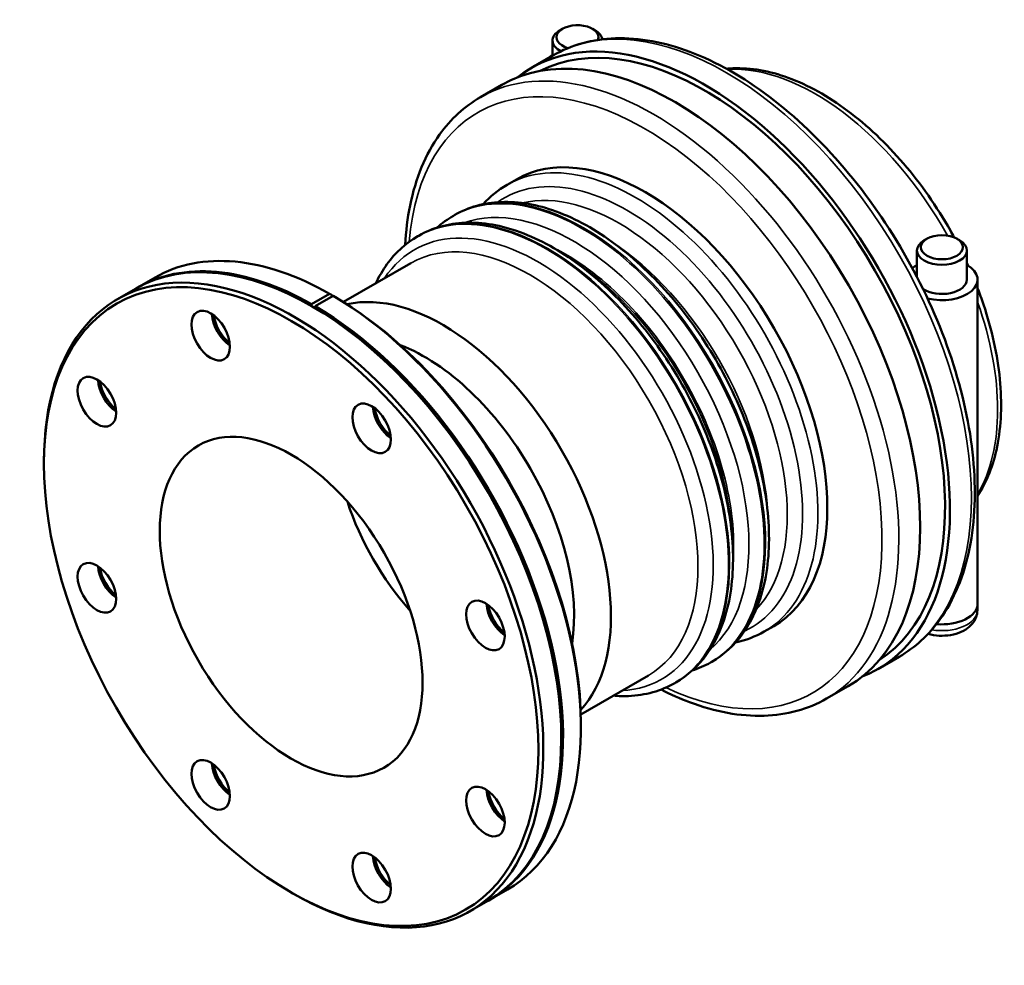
# Model space of a CAD drawing. Header units: millimetres. Extents: x -185 to 1270, y -175 to 937.
# Tile 8 of 8: x 872 to 1270, y 555 to 937. Entities that reach past the tile are written whole.
import ezdxf

# ---------------------------------------------------------------- set-up
doc = ezdxf.new("R2010")
doc.units = ezdxf.units.MM
doc.layers.add('Visible (ISO)', color=7, linetype='Continuous', lineweight=50)
doc.layers.add('Visible Narrow (ISO)', color=7, linetype='Continuous', lineweight=35)

msp = doc.modelspace()

# ---------------------------------------------------------------- linework, layer by layer
at = {"layer": 'Visible (ISO)'}
for p, q in [((1091.319, 933.263), (1090.184, 932.604)), ((1103.358, 933.263), (1104.494, 932.604)), ((1087.259, 928.516), (1087.259, 922.392)), ((1078.81, 917.527), (1087.437, 922.494)), ((1058.163, 905.637), (1066.789, 910.604)), ((1068.915, 870.286), (1072.734, 872.485)), ((1047.278, 857.826), (1047.797, 858.125)), ((1032.853, 849.519), (1033.277, 849.763)), ((1238.398, 848.567), (1237.262, 847.908)), ((1250.436, 848.567), (1251.572, 847.908)), ((1234.337, 833.152), (1234.337, 843.819)), ((1254.497, 832.046), (1254.497, 843.819)), ((1002.874, 823.024), (1030.152, 838.732)), ((919.637, 828.75), (926.875, 832.918)), ((1258.817, 701.239), (1258.817, 832.046)), ((911.693, 824.175), (918.93, 828.343)), ((990.042, 822.167), (997.28, 826.334)), ((998.694, 825.52), (991.456, 821.352)), ((997.28, 826.334), (998.287, 825.75)), ((998.287, 825.75), (998.287, 825.286)), ((999.701, 824.935), (998.694, 825.52)), ((989.808, 821.49), (990.042, 822.167)), ((991.456, 821.352), (991.22, 820.669)), ((882.042, 757.552), (882.042, 758.712)), ((1258.717, 700.263), (1258.717, 698.623)), ((1172.714, 690.037), (1176.532, 692.236)), ((1218.539, 674.883), (1227.166, 679.851)), ((1151.076, 677.577), (1151.596, 677.876)), ((1098.688, 656.64), (1125.966, 672.348)), ((1136.652, 669.27), (1137.076, 669.514)), ((1197.892, 662.993), (1206.518, 667.961)), ((1098.749, 652.565), (1098.749, 651.404)), ((981.412, 584.994), (982.415, 584.412)), ((1061.861, 581.774), (1069.099, 585.941)), ((1053.917, 577.199), (1061.154, 581.367))]:
    msp.add_line(p, q, dxfattribs=at)
for centre, major_axis, ratio, start_param, end_param in [((1148.675, 796.205), (-68.467, 118.895), 0.5780931, 3.1720314, 6.2527466), ((1097.339, 929.824), (8.48, 0), 0.5758617, 6.0687178, 10.5273266), ((1148.675, 796.205), (-69.865, 121.322), 0.5780931, 3.05579, 6.368988), ((1097.339, 928.516), (-10.08, 0), 0.5758617, 5.5016397, 7.1258346), ((1097.339, 928.516), (10.08, 0), 0.5758617, 0.087721, 0.7815456), ((1136.654, 789.283), (-69.865, 121.322), 0.5780931, 3.1415927, 6.2831853), ((1097.339, 916.743), (14.4, 0), 0.5758617, 2.3461938, 2.5726824), ((1124.633, 782.36), (-51.899, 90.125), 0.5780931, 3.1415927, 6.2831853), ((1244.417, 843.819), (-10.08, 0), 0.5758617, 5.5016397, 10.2063236), ((990.042, 704.855), (-71.112, 123.488), 0.5780931, 3.1415927, 6.2831853), ((997.987, 709.43), (-71.112, 123.488), 0.5780931, 5.5067385, 6.2831853), ((990.749, 705.262), (-71.112, 123.488), 0.5780931, 5.5067385, 6.2881379), ((1244.417, 832.046), (-14.4, 0), 0.5758617, 5.4877865, 5.6903114), ((1244.417, 832.046), (14.4, 0), 0.5758617, 4.2974129, 7.0785841), ((982.805, 700.687), (71.112, -123.488), 0.5780931, 5.4958534, 10.2121098), ((1244.417, 832.046), (10.08, 0), 0.5758617, 3.8567036, 6.2831853), ((1042.962, 735.329), (-47.907, 83.192), 0.5780931, 3.3195659, 6.1052121), ((997.987, 709.43), (71.112, -123.488), 0.5780931, 0, 2.3511106), ((998.994, 710.01), (-70.401, 122.253), 0.5780931, 3.9289245, 5.4926324), ((990.749, 705.262), (71.112, -123.488), 0.5780931, 6.2782327, 8.6342959), ((957.571, 814.192), (-5.489, 9.532), 0.5780931, 0.8451761, 2.2964165), ((958.278, 814.599), (5.489, -9.532), 0.5780931, 4.0895858, 5.3351922), ((1035.538, 731.054), (42.667, -74.093), 0.5780931, 0.622285, 2.5193076), ((911.649, 787.542), (-5.489, 9.532), 0.5780931, 0.8451761, 2.2964165), ((912.356, 787.949), (5.489, -9.532), 0.5780931, 4.0895858, 5.3351922), ((1022.514, 776.793), (-5.489, 9.532), 0.5780931, 0.8451761, 2.2964165), ((1023.221, 777.2), (5.489, -9.532), 0.5780931, 4.0895858, 5.3351922), ((1052.508, 740.826), (-37.427, 64.994), 0.5780931, 1.2255473, 1.9160454), ((911.649, 712.455), (-5.489, 9.532), 0.5780931, 0.8451761, 2.2964165), ((912.356, 712.862), (5.489, -9.532), 0.5780931, 4.0895858, 5.3351922), ((1068.436, 697.254), (-5.489, 9.532), 0.5780931, 0.8451761, 2.2964165), ((1069.143, 697.661), (5.489, -9.532), 0.5780931, 4.0895858, 5.3351922), ((1244.417, 701.239), (14.4, 0), 0.5758617, 4.5596024, 6.2831853), ((957.571, 632.916), (-5.489, 9.532), 0.5780931, 0.8451761, 2.2964165), ((958.278, 633.323), (5.489, -9.532), 0.5780931, 4.0895858, 5.3351922), ((1068.436, 622.167), (-5.489, 9.532), 0.5780931, 0.8451761, 2.2964165), ((1069.143, 622.575), (5.489, -9.532), 0.5780931, 4.0895858, 5.3351922), ((1022.514, 595.518), (-5.489, 9.532), 0.5780931, 0.8451761, 2.2964165), ((1023.221, 595.925), (5.489, -9.532), 0.5780931, 4.0895858, 5.3351922)]:
    msp.add_ellipse(centre, major_axis=major_axis, ratio=ratio, start_param=start_param, end_param=end_param, dxfattribs=at)
for centre, major_axis, ratio in [((1244.417, 845.127), (8.48, 0), 0.5758617), ((981.797, 700.107), (70.401, -122.253), 0.5780931), ((949.326, 809.444), (5.489, -9.532), 0.5780931), ((903.404, 782.794), (5.489, -9.532), 0.5780931), ((1014.269, 772.045), (5.489, -9.532), 0.5780931), ((981.797, 700.107), (37.427, -64.994), 0.5780931), ((903.404, 707.707), (5.489, -9.532), 0.5780931), ((1060.191, 692.506), (5.489, -9.532), 0.5780931), ((949.326, 628.168), (5.489, -9.532), 0.5780931), ((1060.191, 617.419), (5.489, -9.532), 0.5780931), ((1014.269, 590.77), (5.489, -9.532), 0.5780931)]:
    msp.add_ellipse(centre, major_axis=major_axis, ratio=ratio, dxfattribs=at)
for points, knots in [([(1087.437, 922.494), (1094.927, 926.808), (1103.534, 929.138), (1122.254, 929.725), (1132.413, 927.831), (1153.408, 919.936), (1164.264, 913.777), (1185.365, 897.855), (1195.604, 888.078), (1214.413, 865.952), (1222.983, 853.615), (1237.632, 827.608), (1243.711, 813.946), (1252.777, 786.616), (1255.76, 772.954), (1258.276, 746.944), (1257.803, 734.602), (1253.306, 712.539), (1249.297, 702.794), (1239.104, 688.627), (1233.55, 683.528), (1227.166, 679.851)], [5.4997209, 5.4997209, 5.4997209, 5.4997209, 5.7996107, 5.7996107, 6.1120805, 6.1120805, 6.4365268, 6.4365268, 6.762211, 6.762211, 7.0869313, 7.0869313, 7.4112605, 7.4112605, 7.7360641, 7.7360641, 8.0618166, 8.0618166, 8.3856837, 8.3856837, 8.6413135, 8.6413135, 8.6413135, 8.6413135]), ([(1157.475, 917.116), (1158.366, 917.205), (1159.265, 917.268), (1167.284, 917.593), (1174.811, 916.258), (1190.421, 910.563), (1198.524, 906.044), (1214.276, 894.311), (1221.921, 887.078), (1235.958, 870.693), (1242.352, 861.55), (1248.351, 850.965), (1248.871, 850.027), (1249.382, 849.086)], [5.7540187, 5.7540187, 5.7540187, 5.7540187, 5.7933952, 5.7933952, 6.1026601, 6.1026601, 6.4283099, 6.4283099, 6.7560175, 6.7560175, 7.0824431, 7.0824431, 7.1139769, 7.1139769, 7.1139769, 7.1139769]), ([(1027.799, 846.039), (1028.09, 851.571), (1028.75, 856.893), (1032.022, 872.948), (1036.031, 882.694), (1046.225, 896.86), (1051.778, 901.96), (1058.163, 905.637)], [4.77135972, 4.77135972, 4.77135972, 4.77135972, 4.92022397, 4.92022397, 5.24409103, 5.24409103, 5.49972085, 5.49972085, 5.49972085, 5.49972085]), ([(1047.797, 858.125), (1053.366, 861.332), (1059.748, 863.091), (1073.617, 863.653), (1081.144, 862.319), (1096.754, 856.624), (1104.856, 852.105), (1120.609, 840.371), (1128.254, 833.139), (1142.291, 816.753), (1148.685, 807.61), (1159.616, 788.321), (1164.156, 778.179), (1170.937, 757.862), (1173.174, 747.689), (1175.072, 728.274), (1174.724, 719.035), (1171.336, 702.481), (1168.311, 695.14), (1160.593, 684.482), (1156.407, 680.646), (1151.596, 677.876)], [5.4997209, 5.4997209, 5.4997209, 5.4997209, 5.7933952, 5.7933952, 6.1026601, 6.1026601, 6.4283099, 6.4283099, 6.7560175, 6.7560175, 7.0824431, 7.0824431, 7.4083206, 7.4083206, 7.734827, 7.734827, 8.0625932, 8.0625932, 8.3876273, 8.3876273, 8.6413135, 8.6413135, 8.6413135, 8.6413135]), ([(1033.277, 849.763), (1038.846, 852.971), (1045.228, 854.73), (1059.097, 855.292), (1066.624, 853.958), (1082.234, 848.262), (1090.336, 843.743), (1106.089, 832.01), (1113.734, 824.777), (1127.771, 808.392), (1134.165, 799.249), (1145.096, 779.959), (1149.636, 769.818), (1156.417, 749.5), (1158.654, 739.328), (1160.552, 719.912), (1160.204, 710.674), (1156.816, 694.12), (1153.791, 686.779), (1146.073, 676.12), (1141.887, 672.285), (1137.076, 669.514)], [5.4997209, 5.4997209, 5.4997209, 5.4997209, 5.7933952, 5.7933952, 6.1026601, 6.1026601, 6.4283099, 6.4283099, 6.7560175, 6.7560175, 7.0824431, 7.0824431, 7.4083206, 7.4083206, 7.734827, 7.734827, 8.0625932, 8.0625932, 8.3876273, 8.3876273, 8.6413135, 8.6413135, 8.6413135, 8.6413135]), ([(1015.957, 830.558), (1017.257, 833.31), (1018.764, 835.882), (1023.856, 842.913), (1028.042, 846.749), (1032.853, 849.519)], [5.11793132, 5.11793132, 5.11793132, 5.11793132, 5.24603467, 5.24603467, 5.49972085, 5.49972085, 5.49972085, 5.49972085]), ([(1258.817, 828.646), (1259.669, 826.424), (1260.467, 824.197), (1264.604, 811.801), (1266.842, 801.629), (1268.739, 782.213), (1268.392, 772.975), (1265.16, 757.186), (1262.531, 750.452), (1258.817, 744.795)], [7.3368007, 7.3368007, 7.3368007, 7.3368007, 7.4083206, 7.4083206, 7.734827, 7.734827, 8.0625932, 8.0625932, 8.3574616, 8.3574616, 8.3574616, 8.3574616]), ([(1258.717, 698.623), (1258.717, 697.65), (1258.532, 696.681), (1257.844, 694.835), (1257.321, 693.976), (1255.949, 692.306), (1255.052, 691.554), (1252.881, 690.159), (1251.561, 689.585), (1248.718, 688.734), (1247.186, 688.476), (1244.111, 688.299), (1242.57, 688.376), (1240.318, 688.741), (1239.576, 688.905), (1238.852, 689.114)], [0.7853982, 0.7853982, 0.7853982, 0.7853982, 0.9968318, 0.9968318, 1.2275553, 1.2275553, 1.5160021, 1.5160021, 1.876718, 1.876718, 2.2566475, 2.2566475, 2.6308773, 2.6308773, 2.8188588, 2.8188588, 2.8188588, 2.8188588]), ([(1136.652, 669.27), (1131.082, 666.063), (1124.701, 664.303), (1115.919, 663.948), (1113.857, 663.997), (1111.771, 664.174)], [2.3581282, 2.3581282, 2.3581282, 2.3581282, 2.65180254, 2.65180254, 2.73991773, 2.73991773, 2.73991773, 2.73991773]), ([(1197.892, 662.993), (1190.402, 658.68), (1181.794, 656.349), (1163.075, 655.763), (1152.916, 657.656), (1138.792, 662.968), (1134.947, 664.678), (1131.105, 666.646)], [2.3581282, 2.3581282, 2.3581282, 2.3581282, 2.65801804, 2.65801804, 2.97048785, 2.97048785, 3.08648933, 3.08648933, 3.08648933, 3.08648933])]:
    msp.add_open_spline(points, degree=3, knots=knots, dxfattribs=at)
for points in [[(1059.343, 862.492), (1062.142, 865.611), (1065.36, 868.239), (1068.915, 870.286)], [(1040.709, 853.046), (1042.735, 854.875), (1044.934, 856.476), (1047.278, 857.826)], [(1254.497, 838.884), (1254.69, 838.465), (1254.882, 838.045), (1255.071, 837.625)], [(1172.714, 690.037), (1169.159, 687.989), (1165.271, 686.525), (1161.168, 685.67)], [(1151.076, 677.577), (1148.733, 676.227), (1146.244, 675.129), (1143.645, 674.294)]]:
    msp.add_open_spline(points, degree=3, dxfattribs=at)
at = {"layer": 'Visible Narrow (ISO)'}
for centre, major_axis, ratio, start_param, end_param in [((1157.301, 801.173), (-69.865, 121.322), 0.5780931, 3.1415927, 6.2831853), ((1128.027, 784.315), (69.865, -121.322), 0.5780931, 0, 3.1415927), ((1124.633, 782.36), (-67.469, 117.162), 0.5780931, 2.445905, 6.978873), ((1193.364, 821.94), (-51.899, 90.125), 0.5780931, 4.6891136, 6.0020867), ((1120.815, 780.161), (51.899, -90.125), 0.5780931, 0, 3.1415927), ((1099.177, 767.701), (51.899, -90.125), 0.5780931, 0, 3.1415927), ((1099.696, 768), (-51.899, 90.125), 0.5780931, 3.1415927, 6.2831853), ((1117.468, 778.234), (49.903, -86.658), 0.5780931, 6.2313734, 9.4765898), ((1085.176, 759.639), (-51.899, 90.125), 0.5780931, 3.1415927, 6.2831853), ((1114.121, 776.307), (-47.907, 83.192), 0.5780931, 3.310738, 6.11404), ((1084.752, 759.394), (51.899, -90.125), 0.5780931, 0, 3.1415927), ((1095.83, 765.774), (49.903, -86.658), 0.5780931, 0.1050193, 3.0365734), ((1081.406, 757.467), (49.903, -86.658), 0.5780931, 5.9993912, 9.7085721), ((1078.059, 755.54), (-47.907, 83.192), 0.5780931, 3.1415927, 6.2831853), ((1106.39, 771.855), (-47.907, 83.192), 0.5780931, 3.9933903, 5.4313877), ((1092.484, 763.847), (47.907, -83.192), 0.5780931, 0.7013648, 2.4402278), ((1091.87, 763.493), (-47.907, 83.192), 0.5780931, 3.9933903, 5.4313877), ((1193.364, 821.94), (51.899, -90.125), 0.5780931, 0.3139793, 1.2606844), ((1244.417, 698.623), (14.3, 0), 0.5758617, 4.4218122, 6.2831853)]:
    msp.add_ellipse(centre, major_axis=major_axis, ratio=ratio, start_param=start_param, end_param=end_param, dxfattribs=at)

doc.saveas('drawing.dxf')
